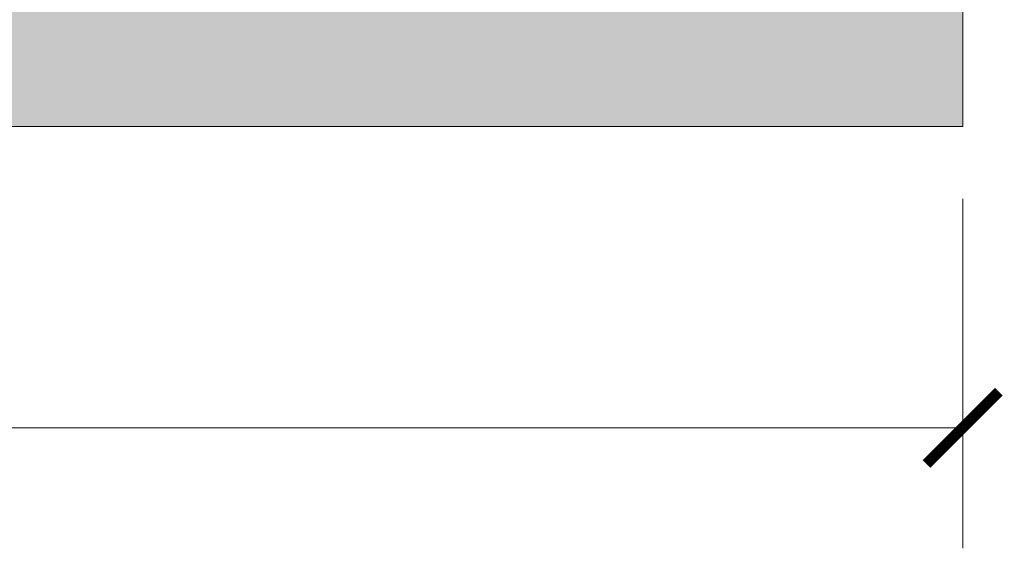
# Model space of a CAD drawing. Header units: millimetres. Extents: x -221 to 149158, y -114258 to 0.
# Tile 211 of 256: x 116620 to 118254, y -56926 to -56049. Entities that reach past the tile are written whole.
import ezdxf

# ---------------------------------------------------------------- set-up
doc = ezdxf.new("R2010")
doc.units = ezdxf.units.MM
doc.layers.get('0').update_dxf_attribs({"lineweight": 0})
doc.layers.add('A-pomocram.ART', color=254, linetype='Continuous', lineweight=0, plot=False)
doc.layers.add('A-wymram.ART', color=10, linetype='Continuous', lineweight=5, plot=False)
doc.layers.add('A-przekrycieram.ART', color=7, linetype='Continuous', lineweight=0, true_color=0xffffff)
doc.styles.add('ARCH', font='segoeuil.ttf')
doc.dimstyles.new('RAMKA', dxfattribs={"dimscale": 20, "dimtxt": 4, "dimasz": 3, "dimexe": 5, "dimexo": 3, "dimgap": 1, "dimtad": 1, "dimdec": 1, "dimlfac": 0.01, "dimtxsty": 'ARCH', "dimblk": 'ARCHTICK', "dimcen": 0, "dimclrd": 256, "dimclre": 256, "dimclrt": 256, "dimadec": 0, "dimazin": 0, "dimtfac": 1, "dimtdec": 1, "dimtofl": 0, "dimtmove": 1, "dimatfit": 3, "dimfxl": 10, "dimfxlon": 1, "dimlwd": 0, "dimlwe": 0, "dimarcsym": 0})

# ---------------------------------------------------------------- blocks, each defined once
blk = doc.blocks.new('_ArchTick')
at = {"color": 0, "linetype": 'ByBlock', "const_width": 0.15}
blk.add_lwpolyline([(-0.5, -0.5), (0.5, 0.5)], dxfattribs=at)
blk = doc.blocks.new('*D1638')
at = {"layer": 'A-wymram.ART', "linetype": 'Continuous', "lineweight": 0, "transparency": 16777216}
for p, q in [((0, -60), (0, -350)), ((5940, -60), (5940, -350)), ((5940, -250), (0, -250))]:
    blk.add_line(p, q, dxfattribs=at)
at = {"layer": 'Defpoints', "color": 0, "lineweight": 40, "transparency": 16777216}
for p in [(0, 0), (5940, 0), (0, -250)]:
    blk.add_point(p, dxfattribs=at)
at = {"layer": 'A-wymram.ART', "lineweight": 0, "transparency": 16777216, "xscale": 60, "yscale": 60, "zscale": 60, "rotation": 180}
blk.add_blockref('_ArchTick', (0, -250), dxfattribs=at)
at = {"layer": 'A-wymram.ART', "lineweight": 0, "transparency": 16777216, "xscale": 60, "yscale": 60, "zscale": 60}
blk.add_blockref('_ArchTick', (5940, -250), dxfattribs=at)
at = {"layer": 'A-wymram.ART', "transparency": 16777216, "insert": (2970, -182.41), "char_height": 80, "attachment_point": 5, "style": 'ARCH'}
blk.add_mtext('59,4', dxfattribs=at)
blk = doc.blocks.new('*U1674')
at = {"layer": 'A-przekrycieram.ART'}
h = blk.add_hatch(color=256, dxfattribs=at)
h.dxf.hatch_style = 1
h.paths.add_polyline_path([(0, 4200), (5940, 4200), (5940, 0), (0, 0)])
h.paths.add_polyline_path([(200, 4100), (5840, 4100), (5840, 100), (200, 100)], flags=16)
at = {"layer": 'A-pomocram.ART'}
blk.add_lwpolyline([(0, 4200), (5940, 4200), (5940, 0), (0, 0)], close=True, dxfattribs=at)
at = {"layer": 'A-wymram.ART'}
dim = blk.add_linear_dim(base=(0, -250), p1=(5940, 0), p2=(0, 0), dimstyle='RAMKA', dxfattribs=at)
dim.commit()
dim.dimension.update_dxf_attribs({"geometry": '*D1638', "text_midpoint": (2970, -182.41)})

msp = doc.modelspace()

# ---------------------------------------------------------------- block references
at = {"xscale": 2, "yscale": 2, "zscale": 2}
msp.add_blockref('*U1674', (106304.86, -56225.76), dxfattribs=at)

doc.saveas('drawing.dxf')
